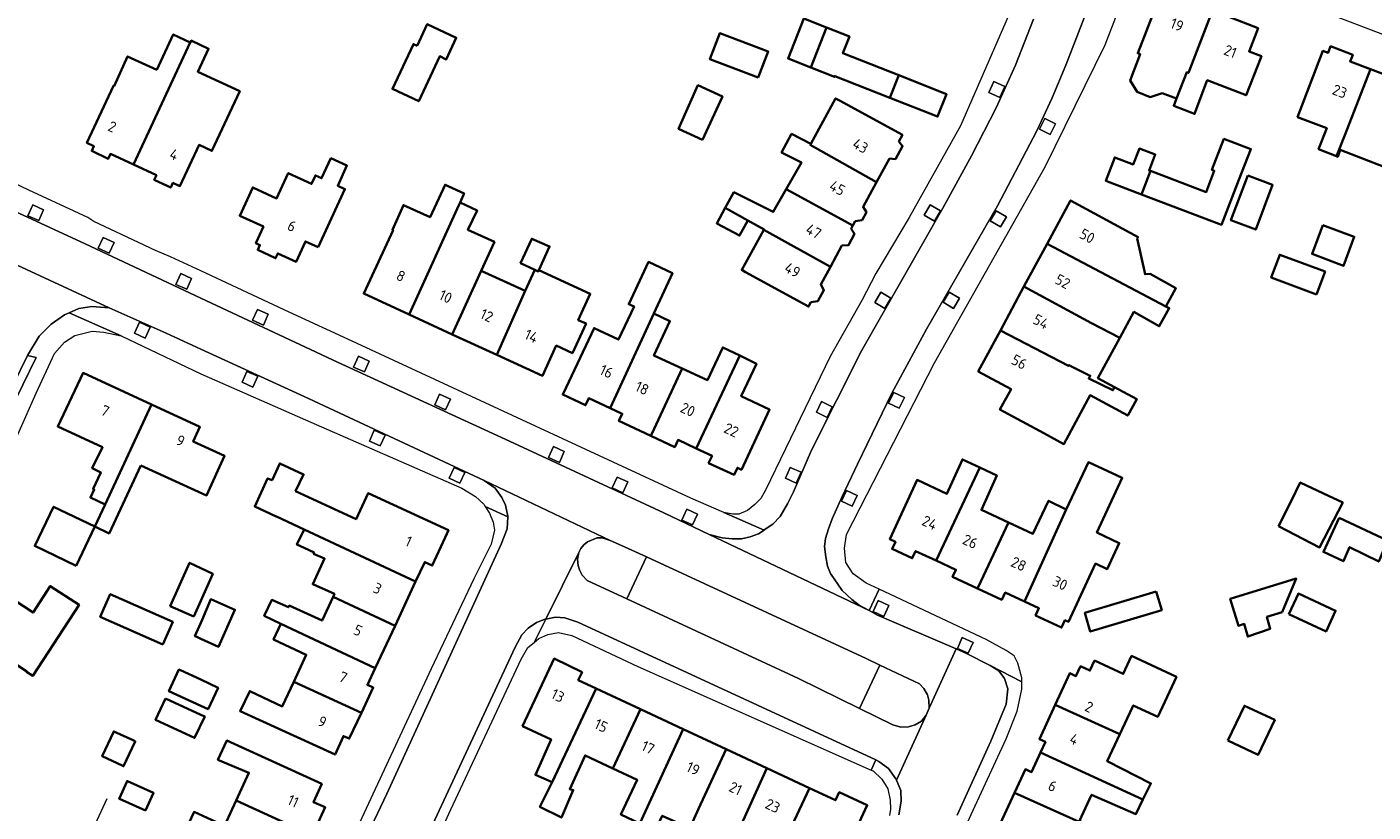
# Model space of a CAD drawing. Extents: x 152761 to 155748, y 459947 to 462743.
# Tile 79 of 256: x 153978 to 154148, y 460879 to 460978. Entities that reach past the tile are written whole.
import ezdxf
from ezdxf.enums import TextEntityAlignment as Align

# ---------------------------------------------------------------- set-up
doc = ezdxf.new("R2010")
doc.units = 0
doc.header["$LTSCALE"] = 0.75
for name, color, linetype, lineweight in [('B-RO-GR-BEPLANTING_CULTUUR_BODEMBEDEKKER-GV', 251, 'CONTINUOUS', 18), ('B-RO-GR-GROENVOORZIENING-GV', 251, 'CONTINUOUS', 18), ('B-RO-IE-TERREINAFSCHEIDING_KUNSTMATIG_HEKWERK-G', 251, 'IE-TERREINAFSCHEIDING-KUNSTMATIG', 18), ('B-RO-OG-BEBOUWING-GV', 6, 'CONTINUOUS', 35), ('B-RO-OG-BEBOUWING-T18', 1, 'CONTINUOUS', 18), ('B-RO-OG-TERREIN_CULTUURSCHEIDING-GV', 251, 'CONTINUOUS', 18), ('B-RO-VH-VERHARDING_ASFALT-GV', 251, 'CONTINUOUS', 18), ('B-RO-VH-VERHARDING_TEGEL-GV', 251, 'CONTINUOUS', 18)]:
    doc.layers.add(name, color=color, linetype=linetype, lineweight=lineweight)
doc.styles.add('NLCS-ISO-M200-T18', font='NLCS-ISO.ttf', dxfattribs={"height": 0.36})
doc.linetypes.add('IE-TERREINAFSCHEIDING-KUNSTMATIG', pattern='A,4,[82,NLCS.SHX,S=0.75,R=90,X=0,Y=0],4,-2', length=10)

msp = doc.modelspace()

# ---------------------------------------------------------------- linework, layer by layer
at = {"layer": 'B-RO-GR-BEPLANTING_CULTUUR_BODEMBEDEKKER-GV', "flags": 128}
for points in [[(154051.805, 460913.453), (154050.778, 460913.781), (154050.134, 460913.782), (154048.91, 460913.26), (154048.444, 460912.879), (154048.085, 460912.445), (154047.82, 460911.917), (154047.663, 460911.065), (154047.731, 460910.296), (154047.915, 460909.721), (154048.242, 460909.068), (154048.865, 460908.403), (154053.917, 460906.057), (154056.387, 460911.378), (154053.607, 460912.665)], [(154085.883, 460897.702), (154084.191, 460898.505), (154056.387, 460911.378), (154053.917, 460906.057), (154075.626, 460895.978), (154083.333, 460892.211)], [(154092.13, 460892.252), (154092.09, 460893.271), (154091.914, 460893.919), (154091.463, 460894.739), (154090.923, 460895.309), (154085.883, 460897.702), (154083.333, 460892.211), (154087.551, 460890.149), (154088.563, 460889.834), (154089.548, 460889.871), (154090.369, 460890.145), (154091.178, 460890.614), (154091.758, 460891.348)]]:
    msp.add_lwpolyline(points, close=True, dxfattribs=at)
at = {"layer": 'B-RO-GR-GROENVOORZIENING-GV', "flags": 128}
for points in [[(154101.071, 460969.482), (154101.701, 460970.844), (154100.339, 460971.474), (154099.71, 460970.113)], [(154107.436, 460964.789), (154108.12, 460966.125), (154106.784, 460966.808), (154106.101, 460965.473)], [(153978.756, 460955.883), (153978.137, 460954.516), (153979.505, 460953.898), (153980.122, 460955.264)], [(154092.801, 460953.823), (154093.562, 460955.117), (154092.268, 460955.876), (154091.508, 460954.584)], [(154101.169, 460953.095), (154101.929, 460954.389), (154100.635, 460955.148), (154099.876, 460953.855)], [(153987.668, 460951.765), (153987.049, 460950.398), (153988.417, 460949.78), (153989.034, 460951.146)], [(153997.487, 460947.203), (153996.869, 460945.836), (153998.236, 460945.218), (153998.854, 460946.584)], [(154086.553, 460942.803), (154087.313, 460944.097), (154086.02, 460944.856), (154085.26, 460943.563)], [(154095.208, 460942.806), (154095.968, 460944.1), (154094.674, 460944.859), (154093.915, 460943.566)], [(154007.174, 460942.678), (154006.556, 460941.31), (154007.923, 460940.693), (154008.541, 460942.059)], [(153992.24, 460941.037), (153991.621, 460939.669), (153992.988, 460939.052), (153993.606, 460940.418)], [(154019.953, 460936.742), (154019.334, 460935.374), (154020.701, 460934.757), (154021.319, 460936.123)], [(154005.847, 460934.829), (154005.228, 460933.461), (154006.596, 460932.844), (154007.213, 460934.21)], [(154030.215, 460931.95), (154029.597, 460930.582), (154030.964, 460929.965), (154031.582, 460931.331)], [(154088.358, 460930.162), (154089.015, 460931.511), (154087.666, 460932.167), (154087.009, 460930.819)], [(154079.23, 460929.021), (154079.887, 460930.37), (154078.538, 460931.026), (154077.882, 460929.678)], [(154021.953, 460927.392), (154021.334, 460926.025), (154022.701, 460925.408), (154023.319, 460926.774)], [(154044.623, 460925.316), (154044.004, 460923.949), (154045.372, 460923.331), (154045.989, 460924.698)], [(154032.041, 460922.683), (154031.423, 460921.315), (154032.79, 460920.698), (154033.408, 460922.064)], [(154075.94, 460922.08), (154074.569, 460922.691), (154073.959, 460921.321), (154075.328, 460920.711)], [(154052.658, 460921.475), (154052.04, 460920.107), (154053.407, 460919.49), (154054.024, 460920.856)], [(154081.686, 460919.773), (154081.037, 460918.42), (154082.39, 460917.772), (154083.038, 460919.124)], [(154061.475, 460917.394), (154060.856, 460916.026), (154062.223, 460915.409), (154062.841, 460916.775)], [(154085.677, 460905.84), (154085.059, 460904.472), (154086.426, 460903.855), (154087.043, 460905.221)], [(154096.326, 460901.171), (154095.708, 460899.804), (154097.075, 460899.187), (154097.692, 460900.553)]]:
    msp.add_lwpolyline(points, close=True, dxfattribs=at)
at = {"layer": 'B-RO-IE-TERREINAFSCHEIDING_KUNSTMATIG_HEKWERK-G', "flags": 128}
msp.add_lwpolyline([(153984.402, 460872.679), (153988.149, 460880.811)], dxfattribs=at)
at = {"layer": 'B-RO-OG-BEBOUWING-GV', "flags": 128}
for points in [[(154121.594, 460970.032), (154123.427, 460969.336), (154124.719, 460972.661), (154124.928, 460972.58), (154127.977, 460980.467), (154128.23, 460981.12), (154125.177, 460982.305), (154125.599, 460983.39), (154122.916, 460984.432), (154122.494, 460983.346), (154121.836, 460983.602), (154118.522, 460975.067), (154118.83, 460974.947), (154117.569, 460971.607), (154118.448, 460970.164), (154120.107, 460969.519)], [(154079.137, 460978.334), (154076.291, 460979.455), (154074.293, 460974.383), (154077.19, 460973.241)], [(154123.427, 460969.336), (154123.07, 460968.416), (154125.705, 460967.396), (154127.313, 460971.654), (154132.236, 460969.742), (154134.163, 460974.702), (154132.615, 460975.303), (154133.749, 460978.224), (154127.977, 460980.467), (154124.928, 460972.58), (154124.719, 460972.661)], [(153994.462, 460972.968), (153990.739, 460974.662), (153989.034, 460970.916), (153988.954, 460970.953), (153985.597, 460963.724), (153986.487, 460963.311), (153986.207, 460962.708), (153988.308, 460961.732), (153988.588, 460962.335), (153991.485, 460960.99), (153998.649, 460976.421), (153996.52, 460977.451)], [(154027.369, 460975.995), (154026.903, 460976.213), (154024.257, 460970.556), (154027.574, 460969.004), (154030.228, 460974.68), (154031.057, 460974.293), (154032.333, 460977.022), (154028.654, 460978.742)], [(154070.521, 460971.983), (154071.778, 460975.273), (154065.675, 460977.605), (154064.418, 460974.315)], [(154079.137, 460978.334), (154077.19, 460973.241), (154080.15, 460972.074), (154080.208, 460972.174), (154087.175, 460969.429), (154088.288, 460972.289), (154081.225, 460975.073), (154082.057, 460977.183)], [(153991.485, 460960.99), (153994.396, 460959.639), (153994.117, 460959.039), (153996.215, 460958.066), (153996.493, 460958.665), (153997.373, 460958.256), (153999.792, 460963.468), (154001.424, 460962.71), (154004.944, 460970.261), (153999.646, 460972.73), (154001, 460975.635), (153998.806, 460976.657), (153998.688, 460976.402), (153998.649, 460976.421)], [(154143.683, 460962.028), (154144.725, 460964.704), (154147.953, 460973.05), (154145.39, 460974.03), (154145.717, 460974.884), (154142.921, 460975.955), (154142.593, 460975.099), (154141.94, 460975.349), (154138.743, 460966.991), (154142.424, 460965.583), (154141.391, 460962.945)], [(154087.175, 460969.429), (154093.2, 460967.056), (154094.324, 460969.91), (154088.288, 460972.289)], [(154147.953, 460973.05), (154144.725, 460964.704), (154143.683, 460962.028), (154143.823, 460961.972), (154144.148, 460962.863), (154149.796, 460960.646), (154150.54, 460962.48), (154150.38, 460962.541), (154153.582, 460970.897), (154153.058, 460971.097), (154153.378, 460971.933), (154150.728, 460972.947), (154150.409, 460972.111)], [(154063.483, 460964.122), (154065.997, 460969.608), (154062.889, 460971.014), (154060.456, 460965.501)], [(154077.174, 460963.599), (154077.1, 460963.468), (154085.486, 460958.742), (154087.133, 460961.753), (154087.877, 460961.67), (154088.786, 460963.331), (154088.315, 460963.913), (154088.76, 460964.727), (154080.795, 460969.083), (154080.298, 460969.355)], [(154085.486, 460958.742), (154077.1, 460963.468), (154077.174, 460963.599), (154074.742, 460964.87), (154073.471, 460962.518), (154075.984, 460961.248), (154074.068, 460957.896), (154082.502, 460953.285), (154082.795, 460953.82), (154083.65, 460953.94), (154084.202, 460954.948), (154083.788, 460955.636)], [(154118.993, 460957.221), (154129.114, 460953.382), (154131.302, 460959.072), (154132.831, 460962.935), (154129.426, 460964.233), (154127.912, 460960.341), (154128.21, 460960.209), (154127.184, 460957.505), (154120.141, 460960.177)], [(154014.844, 460950.525), (154018.241, 460957.888), (154017.324, 460958.312), (154018.495, 460960.85), (154016.461, 460961.788), (154015.29, 460959.25), (154014.509, 460959.611), (154014.019, 460958.549), (154011.068, 460959.91), (154009.59, 460956.71), (154006.589, 460958.095), (154004.94, 460954.522), (154007.941, 460953.137), (154006.972, 460951.037), (154007.484, 460950.8), (154007.204, 460950.193), (154009.467, 460949.148), (154009.741, 460949.742), (154012.055, 460948.674), (154013.249, 460951.261)], [(154120.141, 460960.177), (154119.956, 460960.247), (154120.737, 460962.254), (154118.737, 460963.011), (154117.947, 460961.009), (154115.619, 460961.892), (154114.494, 460958.928), (154118.993, 460957.221)], [(154032.815, 460956.2), (154033.233, 460957.149), (154033.315, 460957.335), (154030.907, 460958.435), (154029.014, 460954.327), (154025.636, 460955.868), (154024.246, 460952.741), (154024.329, 460952.703), (154020.624, 460944.663), (154026.367, 460942.017), (154032.662, 460955.853)], [(154132.431, 460959.593), (154130.317, 460953.953), (154133.462, 460952.774), (154135.576, 460958.415)], [(154074.068, 460957.896), (154072.416, 460955.005), (154067.443, 460957.492), (154066.351, 460955.5), (154069.226, 460953.925), (154071.253, 460952.789), (154071.216, 460952.721), (154079.648, 460948.069), (154081.109, 460950.74), (154081.941, 460950.815), (154082.714, 460952.226), (154082.28, 460952.879), (154082.502, 460953.285)], [(154026.367, 460942.017), (154031.793, 460939.517), (154035.485, 460947.563), (154037.153, 460951.199), (154033.806, 460952.735), (154034.958, 460955.199), (154032.815, 460956.2), (154032.662, 460955.853)], [(154066.351, 460955.5), (154065.28, 460953.547), (154068.172, 460952.006), (154069.226, 460953.925)], [(154107.058, 460950.96), (154122.068, 460943.057), (154123.349, 460945.352), (154120.117, 460947.153), (154119.455, 460947.116), (154118.463, 460951.618), (154118.572, 460951.82), (154110.021, 460956.445)], [(154141.942, 460953.339), (154140.58, 460949.678), (154144.556, 460948.199), (154145.918, 460951.859)], [(154042.778, 460947.624), (154044.135, 460950.632), (154041.865, 460951.605), (154040.459, 460948.525), (154042.258, 460947.69), (154042.7, 460947.477)], [(154079.648, 460948.069), (154071.216, 460952.721), (154068.443, 460947.655), (154068.929, 460947.389), (154076.894, 460943.033), (154077.192, 460943.578), (154078.061, 460943.719), (154078.828, 460945.122), (154078.419, 460945.821)], [(154104.138, 460945.557), (154112.693, 460940.939), (154116.252, 460939.063), (154118.038, 460942.357), (154121.254, 460940.546), (154122.502, 460942.829), (154122.068, 460943.057), (154107.058, 460950.96)], [(154051.796, 460930.191), (154057.303, 460942.157), (154059.656, 460947.269), (154056.648, 460948.669), (154054.137, 460943.319), (154054.81, 460943.018), (154052.843, 460938.858), (154049.748, 460940.311), (154046.226, 460932.805), (154045.802, 460931.901), (154048.688, 460930.546), (154049.113, 460931.45)], [(154141.14, 460944.568), (154142.216, 460947.452), (154136.495, 460949.584), (154135.42, 460946.704)], [(154035.485, 460947.563), (154031.793, 460939.517), (154037.448, 460936.911), (154041.023, 460945.011)], [(154042.258, 460947.69), (154041.023, 460945.011), (154037.448, 460936.911), (154043.213, 460934.255), (154044.979, 460938.088), (154047.023, 460937.146), (154048.739, 460940.87), (154047.758, 460941.322), (154049.281, 460944.628), (154042.778, 460947.624), (154042.7, 460947.477)], [(154101.145, 460940.017), (154109.765, 460935.519), (154109.83, 460935.64), (154112.523, 460934.277), (154112.333, 460933.93), (154115.375, 460932.438), (154115.604, 460932.844), (154113.496, 460933.98), (154116.252, 460939.063), (154112.693, 460940.939), (154104.138, 460945.557)], [(154057.303, 460942.157), (154051.796, 460930.191), (154053.314, 460929.478), (154052.89, 460928.574), (154056.941, 460926.673), (154057.365, 460927.577), (154060.911, 460935.199), (154057.318, 460936.855), (154059.354, 460941.194)], [(154109.765, 460935.519), (154101.145, 460940.017), (154098.347, 460934.838), (154102.498, 460932.596), (154101.098, 460929.999), (154106.647, 460927.009), (154109.177, 460925.646), (154112.5, 460931.813), (154117.269, 460929.243), (154118.398, 460931.338), (154115.604, 460932.844), (154115.375, 460932.438), (154112.333, 460933.93), (154112.523, 460934.277), (154109.83, 460935.64)], [(154062.691, 460925.078), (154068.181, 460936.821), (154066.032, 460937.872), (154064.099, 460933.73), (154060.911, 460935.199), (154057.365, 460927.577), (154056.941, 460926.673), (154059.962, 460925.255), (154060.386, 460926.16)], [(154068.181, 460936.821), (154062.691, 460925.078), (154064.673, 460924.148), (154064.249, 460923.243), (154067.46, 460921.736), (154067.884, 460922.641), (154068.393, 460922.402), (154071.958, 460929.998), (154068.367, 460931.685), (154070.289, 460935.79)], [(153993.771, 460930.644), (153985.118, 460934.632), (153981.925, 460927.851), (153987.575, 460925.247), (153986.29, 460922.573), (153987.361, 460922.059), (153986.384, 460919.961), (153986.531, 460919.891), (153986.048, 460918.868), (153987.931, 460917.979)], [(153992.433, 460922.933), (154000.746, 460919.144), (154003.025, 460924.147), (153999.053, 460925.957), (153999.909, 460927.814), (153993.771, 460930.644), (153987.931, 460917.979), (153986.612, 460915.204), (153988.415, 460914.338)], [(154027.184, 460908.247), (154028.339, 460910.725), (154029.29, 460910.281), (154030.921, 460913.834), (154031.327, 460914.769), (154021.176, 460919.425), (154019.647, 460916.145), (154012.006, 460919.697), (154013.021, 460921.8), (154009.994, 460923.199), (154009.032, 460921.066), (154008.468, 460921.29), (154006.833, 460917.765), (154009.532, 460916.502), (154009.569, 460916.485), (154013.065, 460914.85)], [(154093.013, 460910.913), (154098.562, 460922.666), (154096.356, 460923.69), (154094.387, 460919.352), (154090.623, 460921.1), (154087.155, 460913.628), (154087.883, 460913.291), (154087.458, 460912.374), (154090.006, 460911.193), (154090.431, 460912.11)], [(154098.697, 460908.279), (154102.171, 460915.738), (154098.759, 460917.322), (154100.699, 460921.674), (154098.562, 460922.666), (154093.013, 460910.913), (154095.529, 460909.747), (154095.104, 460908.831), (154098.272, 460907.363)], [(154109.479, 460917.372), (154104.185, 460905.735), (154106.028, 460904.881), (154105.603, 460903.965), (154108.886, 460902.444), (154109.31, 460903.36), (154109.761, 460903.151), (154113.194, 460910.522), (154114.663, 460909.838), (154116.19, 460913.121), (154113.352, 460914.442), (154116.568, 460921.351), (154112.284, 460923.345)], [(154136.346, 460915.252), (154141.535, 460912.576), (154144.455, 460918.251), (154142.023, 460919.387), (154139.078, 460920.761), (154137.914, 460918.414)], [(153984.236, 460910.256), (153986.612, 460915.204), (153981.384, 460917.715), (153979.008, 460912.769)], [(154109.479, 460917.372), (154107.243, 460918.474), (154105.266, 460914.301), (154102.171, 460915.738), (154098.697, 460908.279), (154098.272, 460907.363), (154101.332, 460905.945), (154101.757, 460906.861), (154104.185, 460905.735)], [(154144.015, 460916.311), (154142.004, 460911.994), (154144.531, 460910.814), (154145.323, 460912.605), (154149.018, 460910.787), (154150.118, 460913.44)], [(154016.742, 460906.315), (154024.584, 460902.672), (154027.184, 460908.247), (154013.065, 460914.85), (154012.166, 460912.928), (154013.076, 460912.502), (154014.345, 460911.921), (154014.276, 460911.769), (154015.666, 460911.159), (154014.181, 460907.904), (154016.919, 460906.696)], [(153999.124, 460903.83), (154000, 460905.801), (154001.526, 460909.232), (154000, 460909.96), (153998.587, 460910.634), (153996.15, 460905.152), (153998.817, 460903.966)], [(153969.106, 460902.678), (153977.991, 460896.861), (153977.984, 460896.85), (153978.774, 460896.337), (153984.609, 460905.306), (153980.971, 460907.672), (153978.8, 460904.335), (153972.774, 460908.281), (153971.091, 460905.71), (153970.826, 460905.883), (153969.113, 460903.268), (153969.378, 460903.094)], [(154136.787, 460904.38), (154138.581, 460908.633), (154130.22, 460906.053), (154131.262, 460902.675), (154131.994, 460902.901), (154132.443, 460901.294), (154135.278, 460902.292), (154134.856, 460903.784)], [(153995.201, 460900.306), (153996.459, 460903.146), (153988.557, 460906.647), (153987.3, 460903.806)], [(154000.163, 460903.433), (153999.266, 460901.359), (153999.493, 460901.257), (154000, 460901.03), (154002.239, 460899.981), (154004.33, 460904.689), (154001.29, 460906.039)], [(154024.584, 460902.672), (154016.742, 460906.315), (154015.351, 460903.317), (154011.191, 460905.226), (154011.087, 460905), (154008.979, 460905.933), (154008.035, 460903.94), (154010.127, 460902.907), (154022.078, 460897.297)], [(154120.855, 460906.988), (154111.818, 460904.284), (154112.521, 460901.935), (154121.558, 460904.639)], [(154137.638, 460904.128), (154142.349, 460901.95), (154143.557, 460904.562), (154138.845, 460906.74)], [(154011.769, 460895.593), (154020.321, 460891.655), (154021.817, 460894.843), (154021.092, 460895.181), (154022.078, 460897.297), (154010.127, 460902.907), (154009.209, 460900.906), (154013.343, 460898.988)], [(154108.076, 460892.655), (154116.255, 460888.958), (154117.806, 460892.292), (154117.949, 460892.599), (154121.062, 460891.155), (154123.412, 460896.216), (154117.751, 460898.842), (154116.699, 460896.575), (154113.07, 460898.258), (154112.486, 460897), (154111.295, 460897.553), (154110.71, 460896.292), (154109.921, 460896.658), (154109.429, 460895.591)], [(153997.457, 460897.03), (153997.246, 460897.128), (153995.981, 460894.39), (154000, 460892.533), (154000.941, 460892.097), (154002.204, 460894.832), (154000, 460895.853)], [(154044.446, 460882.871), (154050.009, 460894.748), (154047.752, 460895.801), (154048.234, 460896.789), (154044.711, 460898.509), (154040.719, 460889.979), (154044.318, 460888.288), (154042.334, 460883.812)], [(154020.321, 460891.655), (154011.769, 460895.593), (154010.314, 460892.457), (154006.212, 460894.41), (154004.982, 460891.87), (154016.992, 460886.383), (154018.061, 460888.721), (154018.789, 460888.389)], [(154052.15, 460884.61), (154055.638, 460892.12), (154050.009, 460894.748), (154044.446, 460882.871), (154042.9, 460879.756), (154045.623, 460878.411), (154047.128, 460881.888), (154046.674, 460882.02), (154048.626, 460886.265)], [(153995.558, 460893.473), (153994.299, 460890.749), (153999.215, 460888.477), (154000.518, 460891.181), (154000, 460891.421)], [(154055.528, 460877.663), (154061.027, 460889.605), (154055.638, 460892.12), (154052.15, 460884.61), (154055.216, 460883.169), (154053.142, 460878.796)], [(154106.227, 460886.628), (154119.186, 460880.677), (154120.194, 460882.725), (154114.66, 460885.531), (154116.255, 460888.958), (154108.076, 460892.655), (154106.08, 460888.326), (154106.85, 460887.972)], [(154129.924, 460888.146), (154133.77, 460886.354), (154135.852, 460890.759), (154132.014, 460892.544)], [(153991.524, 460888.137), (153989.002, 460889.312), (153987.535, 460886.165), (153990.071, 460884.983), (153990.25, 460884.9), (153991.716, 460888.047)], [(154055.528, 460877.663), (154057.491, 460876.731), (154058.37, 460878.646), (154061.855, 460877.082), (154062.973, 460879.525), (154066.447, 460887.075), (154061.027, 460889.605)], [(154012.494, 460876.886), (154012.536, 460876.979), (154014.156, 460876.243), (154015.73, 460879.706), (154014.266, 460880.371), (154015.31, 460882.668), (154003.285, 460888.134), (154002.186, 460885.719), (154006.104, 460884.07), (154004.485, 460880.583)], [(154066.217, 460872.739), (154071.595, 460884.672), (154066.447, 460887.075), (154062.973, 460879.525), (154061.855, 460877.082), (154065, 460875.669), (154064.087, 460873.699)], [(154119.186, 460880.677), (154106.227, 460886.628), (154105.087, 460884.171), (154104.326, 460884.521), (154102.95, 460881.537), (154111.104, 460877.889), (154111.144, 460877.975), (154112.685, 460881.287), (154118.285, 460878.845)], [(154077.006, 460882.146), (154071.595, 460884.672), (154066.217, 460872.739), (154068.347, 460871.779), (154070.353, 460876.058), (154073.481, 460874.588)], [(153990.733, 460882.995), (153990.68, 460883.018), (153989.69, 460880.777), (153989.709, 460880.769), (153993.004, 460879.307), (153994.031, 460881.523)], [(154077.006, 460882.146), (154073.481, 460874.588), (154071.283, 460870.34), (154073.778, 460869.203), (154075.805, 460873.497), (154080.332, 460871.37), (154084.316, 460879.956), (154080.761, 460881.606), (154080.299, 460880.609)], [(154010.049, 460871.508), (154012.494, 460876.886), (154004.485, 460880.583), (154002.997, 460877.376), (153999.155, 460879.119), (153998.155, 460876.985), (153997.29, 460877.417), (153997.243, 460877.323), (154000, 460876.149)], [(154101.115, 460875.646), (154114.178, 460869.741), (154116.076, 460869.136), (154115.455, 460869.379), (154116.509, 460871.595), (154112.375, 460873.455), (154113.907, 460876.703), (154111.144, 460877.975), (154111.104, 460877.889), (154102.95, 460881.537), (154100.384, 460875.976)]]:
    msp.add_lwpolyline(points, close=True, dxfattribs=at)
at = {"layer": 'B-RO-OG-TERREIN_CULTUURSCHEIDING-GV', "flags": 128}
msp.add_lwpolyline([(153978.093, 460936.86), (153976.292, 460933.117), (153970.575, 460920.516), (153971.525, 460920.227), (153974.197, 460925.867), (153976.656, 460931.406), (153979.188, 460936.593)], close=True, dxfattribs=at)
at = {"layer": 'B-RO-VH-VERHARDING_ASFALT-GV', "flags": 128}
for points in [[(154105.436, 460987.287), (154096.089, 460965.865), (154089.608, 460954.277), (154085.411, 460947.2), (154083.623, 460943.799), (154079.619, 460936.7), (154071.459, 460919.809), (154070.847, 460918.747), (154070.088, 460917.997), (154069.158, 460917.26), (154068.081, 460916.789), (154067.308, 460916.78), (154066.188, 460916.97), (154071.259, 460914.774), (154071.264, 460914.777), (154072.354, 460915.5), (154073.283, 460916.494), (154074.218, 460918.085), (154074.99, 460919.615), (154077.261, 460924.852), (154083.574, 460937.445), (154093.892, 460955.476), (154097.491, 460962.08), (154100.601, 460968.163), (154103.063, 460973.575), (154105.329, 460979.365)], [(154105.329, 460979.365), (154103.063, 460973.575), (154100.601, 460968.163), (154097.491, 460962.08), (154093.892, 460955.476), (154083.574, 460937.445), (154077.261, 460924.852), (154074.99, 460919.615), (154074.218, 460918.085), (154073.283, 460916.494), (154072.354, 460915.5), (154071.264, 460914.777), (154071.259, 460914.774), (154070.543, 460914.299), (154069.513, 460913.922), (154068.399, 460913.673), (154067.211, 460913.637), (154065.967, 460913.791), (154064.31, 460914.193), (154084.55, 460904.581), (154083.275, 460905.273), (154082.34, 460905.982), (154081.12, 460907.103), (154079.669, 460909.278), (154079.303, 460910.181), (154079.057, 460911.391), (154078.923, 460912.684), (154079.021, 460913.717), (154079.393, 460914.905), (154079.893, 460916.196), (154081.146, 460919.021), (154083.06, 460923.097), (154087.431, 460932.063), (154091.825, 460940.179), (154100.804, 460955.765), (154105.764, 460965.267), (154107.708, 460969.44), (154109.432, 460973.575), (154113.938, 460985.214)], [(154113.938, 460985.214), (154109.432, 460973.575), (154107.708, 460969.44), (154105.764, 460965.267), (154100.804, 460955.765), (154091.825, 460940.179), (154087.431, 460932.063), (154083.06, 460923.097), (154081.146, 460919.021), (154079.893, 460916.196), (154079.393, 460914.905), (154079.021, 460913.717), (154078.923, 460912.684), (154079.057, 460911.391), (154079.303, 460910.181), (154079.669, 460909.278), (154081.12, 460907.103), (154082.34, 460905.982), (154083.275, 460905.273), (154084.55, 460904.581), (154085.826, 460907.285), (154084.167, 460908.068), (154082.537, 460909.242), (154081.597, 460910.648), (154081.418, 460912.498), (154081.706, 460914.194), (154092.812, 460935.905), (154106.802, 460960.713), (154114.423, 460976.128), (154117.544, 460984.247)], [(153960.713, 460962.357), (153985.388, 460950.96), (154000, 460944.103), (154015.239, 460936.951), (154016.75, 460936.257), (154039.041, 460926.015), (154058.573, 460916.944), (154064.31, 460914.193), (154065.967, 460913.791), (154067.211, 460913.637), (154068.399, 460913.673), (154069.513, 460913.922), (154070.543, 460914.299), (154071.259, 460914.774), (154066.188, 460916.97), (154061.98, 460918.791), (154018.078, 460939.139), (154011.169, 460942.342), (154000, 460947.562), (153996.197, 460949.339), (153994.291, 460950.111), (153986.468, 460953.797), (153985.731, 460954.281), (153978.261, 460957.75), (153965.452, 460963.854)], [(153970.39, 460951.212), (153988.412, 460942.876), (153988.421, 460942.875), (153995.632, 460939.661), (154000, 460937.656), (154013.614, 460931.408), (154014.359, 460931.061), (154035.834, 460921.04), (154035.85, 460921.029), (154051.805, 460913.453), (154053.607, 460912.665), (154056.387, 460911.378), (154084.191, 460898.505), (154085.883, 460897.702), (154090.923, 460895.309), (154091.463, 460894.739), (154091.914, 460893.919), (154092.09, 460893.271), (154092.13, 460892.252), (154095.571, 460899.727), (154085.616, 460904.003), (154084.55, 460904.581), (154064.31, 460914.193), (154058.573, 460916.944), (154039.041, 460926.015), (154016.75, 460936.257), (154015.239, 460936.951), (154000, 460944.103), (153985.388, 460950.96), (153960.713, 460962.357)], [(153976.292, 460933.117), (153978.093, 460936.86), (153979.555, 460939.268), (153981.073, 460940.809), (153982.752, 460941.97), (153983.375, 460942.24), (153984.595, 460942.769), (153986.208, 460943.052), (153988.412, 460942.876), (153970.39, 460951.212)], [(153975.047, 460922.774), (153979.184, 460932.089), (153981.486, 460937.083), (153982.759, 460938.531), (153984.06, 460939.371), (153986.277, 460939.922), (153987.737, 460939.804), (153989.931, 460939.326), (153983.375, 460942.24), (153982.752, 460941.97), (153981.073, 460940.809), (153979.555, 460939.268), (153978.093, 460936.86), (153979.188, 460936.593), (153976.656, 460931.406)], [(154021.455, 460860.556), (154039.759, 460899.974), (154040.601, 460901.501), (154041.427, 460902.347), (154042.479, 460903.062), (154043.443, 460903.448), (154043.642, 460903.49), (154047.82, 460911.917), (154048.085, 460912.445), (154048.444, 460912.879), (154048.91, 460913.26), (154050.134, 460913.782), (154050.778, 460913.781), (154051.805, 460913.453), (154035.85, 460921.029), (154037.262, 460920.054), (154038.09, 460918.891), (154038.554, 460917.925), (154038.845, 460916.52), (154038.839, 460916.427), (154038.75, 460914.934), (154038.005, 460912.97), (154023.554, 460881.39), (154014.37, 460862.083)], [(154014.37, 460862.083), (154023.554, 460881.39), (154038.005, 460912.97), (154038.75, 460914.934), (154038.839, 460916.427), (154035.991, 460917.742), (154036.527, 460916.899), (154036.987, 460915.783), (154037.16, 460914.75), (154036.732, 460912.985), (154034.558, 460908.597), (154029.171, 460897.213), (154011.313, 460858.886)], [(154022.512, 460859.586), (154031.64, 460879.434), (154040.54, 460898.423), (154041.382, 460899.902), (154042.193, 460900.566), (154043.642, 460903.49), (154043.443, 460903.448), (154042.479, 460903.062), (154041.427, 460902.347), (154040.601, 460901.501), (154039.759, 460899.974), (154021.455, 460860.556)], [(154095.671, 460878.718), (154099.93, 460888.078), (154101.892, 460892.74), (154102.076, 460894.695), (154101.687, 460895.994), (154100.957, 460896.973), (154099.852, 460897.646), (154096.88, 460899.165), (154095.571, 460899.727), (154092.13, 460892.252), (154091.758, 460891.348), (154088.021, 460883.132), (154088.563, 460881.828), (154088.619, 460880.466), (154088.314, 460878.753)]]:
    msp.add_lwpolyline(points, dxfattribs=at)
for points in [[(154101.071, 460969.482), (154099.71, 460970.113), (154100.339, 460971.474), (154101.701, 460970.844)], [(154107.436, 460964.789), (154106.101, 460965.473), (154106.784, 460966.808), (154108.12, 460966.125)], [(153978.756, 460955.883), (153980.122, 460955.264), (153979.505, 460953.898), (153978.137, 460954.516)], [(154092.801, 460953.823), (154091.508, 460954.584), (154092.268, 460955.876), (154093.562, 460955.117)], [(154101.169, 460953.095), (154099.876, 460953.855), (154100.635, 460955.148), (154101.929, 460954.389)], [(153987.668, 460951.765), (153989.034, 460951.146), (153988.417, 460949.78), (153987.049, 460950.398)], [(153997.487, 460947.203), (153998.854, 460946.584), (153998.236, 460945.218), (153996.869, 460945.836)], [(154086.553, 460942.803), (154085.26, 460943.563), (154086.02, 460944.856), (154087.313, 460944.097)], [(154095.208, 460942.806), (154093.915, 460943.566), (154094.674, 460944.859), (154095.968, 460944.1)], [(153988.412, 460942.876), (153986.208, 460943.052), (153984.595, 460942.769), (153983.375, 460942.24), (153989.931, 460939.326), (154000, 460934.523), (154013.273, 460928.711), (154033.028, 460920.061), (154034.775, 460919.022), (154035.797, 460918.047), (154035.991, 460917.742), (154038.839, 460916.427), (154038.845, 460916.52), (154038.554, 460917.925), (154038.09, 460918.891), (154037.262, 460920.054), (154035.85, 460921.029), (154035.834, 460921.04), (154014.359, 460931.061), (154013.614, 460931.408), (154000, 460937.656), (153995.632, 460939.661), (153988.421, 460942.875)], [(154007.174, 460942.678), (154008.541, 460942.059), (154007.923, 460940.693), (154006.556, 460941.31)], [(153992.24, 460941.037), (153993.606, 460940.418), (153992.988, 460939.052), (153991.621, 460939.669)], [(154019.953, 460936.742), (154021.319, 460936.123), (154020.701, 460934.757), (154019.334, 460935.374)], [(154005.847, 460934.829), (154007.213, 460934.21), (154006.596, 460932.844), (154005.228, 460933.461)], [(154030.215, 460931.95), (154031.582, 460931.331), (154030.964, 460929.965), (154029.597, 460930.582)], [(154088.358, 460930.162), (154087.009, 460930.819), (154087.666, 460932.167), (154089.015, 460931.511)], [(154079.23, 460929.021), (154077.882, 460929.678), (154078.538, 460931.026), (154079.887, 460930.37)], [(154021.953, 460927.392), (154023.319, 460926.774), (154022.701, 460925.408), (154021.334, 460926.025)], [(154044.623, 460925.316), (154045.989, 460924.698), (154045.372, 460923.331), (154044.004, 460923.949)], [(154032.041, 460922.683), (154033.408, 460922.064), (154032.79, 460920.698), (154031.423, 460921.315)], [(154075.94, 460922.08), (154075.328, 460920.711), (154073.959, 460921.321), (154074.569, 460922.691)], [(154052.658, 460921.475), (154054.024, 460920.856), (154053.407, 460919.49), (154052.04, 460920.107)], [(154081.686, 460919.773), (154083.038, 460919.124), (154082.39, 460917.772), (154081.037, 460918.42)], [(154061.475, 460917.394), (154062.841, 460916.775), (154062.223, 460915.409), (154060.856, 460916.026)], [(154083.333, 460892.211), (154075.626, 460895.978), (154053.917, 460906.057), (154048.865, 460908.403), (154048.242, 460909.068), (154047.915, 460909.721), (154047.731, 460910.296), (154047.663, 460911.065), (154047.82, 460911.917), (154043.642, 460903.49), (154044.887, 460903.752), (154046.062, 460903.666), (154047.681, 460903.14), (154085.399, 460885.69), (154085.774, 460885.517), (154087.007, 460884.621), (154087.947, 460883.31), (154088.021, 460883.132), (154091.758, 460891.348), (154091.178, 460890.614), (154090.369, 460890.145), (154089.548, 460889.871), (154088.563, 460889.834), (154087.551, 460890.149)], [(154043.642, 460903.49), (154042.193, 460900.566), (154042.777, 460901.043), (154043.922, 460901.553), (154045.248, 460901.792), (154046.947, 460901.438), (154055.31, 460897.518), (154084.811, 460884.417), (154085.399, 460885.69), (154047.681, 460903.14), (154046.062, 460903.666), (154044.887, 460903.752)]]:
    msp.add_lwpolyline(points, close=True, dxfattribs=at)
at = {"layer": 'B-RO-VH-VERHARDING_TEGEL-GV', "flags": 128}
for points in [[(154217.011, 460951.735), (154218.218, 460955.048), (154214.691, 460956.357), (154171.157, 460972.706), (154136.745, 460985.816), (154125.861, 460989.837), (154124.829, 460990.218), (154120.42, 460991.847), (154115.719, 460989.777), (154114.453, 460986.533), (154114.081, 460985.579), (154117.544, 460984.247), (154118.415, 460986.512), (154119.154, 460987.352), (154119.665, 460987.825), (154120.227, 460987.922), (154122.313, 460987.435), (154127.311, 460985.8), (154139.413, 460981.294), (154174.213, 460968.096), (154197.63, 460959.405)], [(154095.571, 460899.727), (154096.88, 460899.165), (154099.852, 460897.646), (154103.868, 460895.592), (154103.87, 460896.075), (154103.344, 460897.931), (154102.887, 460898.845), (154101.901, 460899.523), (154099.35, 460900.907), (154085.826, 460907.285), (154084.55, 460904.581), (154085.616, 460904.003)], [(154085.677, 460905.84), (154087.043, 460905.221), (154086.426, 460903.855), (154085.059, 460904.472)], [(154096.326, 460901.171), (154097.692, 460900.553), (154097.075, 460899.187), (154095.708, 460899.804)]]:
    msp.add_lwpolyline(points, close=True, dxfattribs=at)
for points in [[(154092.317, 460867.602), (154097.703, 460879.361), (154101.898, 460888.37), (154103.256, 460891.845), (154103.864, 460894.639), (154103.868, 460895.592), (154099.852, 460897.646), (154100.957, 460896.973), (154101.687, 460895.994), (154102.076, 460894.695), (154101.892, 460892.74), (154099.93, 460888.078), (154095.671, 460878.718)], [(154088.314, 460878.753), (154088.619, 460880.466), (154088.563, 460881.828), (154088.021, 460883.132), (154087.947, 460883.31), (154087.007, 460884.621), (154085.774, 460885.517), (154085.399, 460885.69), (154084.811, 460884.417), (154085.048, 460884.312), (154086.166, 460883.247), (154086.927, 460882.042), (154087.204, 460880.613), (154087.263, 460879.476), (154087.108, 460878.651)]]:
    msp.add_lwpolyline(points, dxfattribs=at)

# ---------------------------------------------------------------- texts
at = {"layer": 'B-RO-OG-BEBOUWING-T18', "style": 'NLCS-ISO-M200-T18'}
for s, rotation, p in [('19', 338.8, (154123.496, 460978.667)), ('21', 338.8, (154130.241, 460975.296)), ('23', 339.1, (154144.077, 460970.249)), ('2', 336, (153988.803, 460965.776)), ('43', 331.3, (154083.452, 460963.359)), ('4', 336.9, (153996.633, 460962.265)), ('45', 331.3, (154080.533, 460958.022)), ('6', 335, (154011.534, 460953.214)), ('47', 331.3, (154077.538, 460952.546)), ('50', 331.6, (154112.141, 460951.953)), ('49', 331.3, (154074.861, 460947.652)), ('8', 335.3, (154025.319, 460946.904)), ('52', 331.6, (154109.036, 460946.206)), ('10', 335.3, (154030.983, 460944.295)), ('12', 335.2, (154036.18, 460941.9)), ('54', 331.6, (154106.287, 460941.12)), ('14', 335.3, (154041.833, 460939.295)), ('56', 331.6, (154103.533, 460936.022)), ('16', 334.8, (154051.326, 460934.83)), ('18', 334.8, (154055.834, 460932.715)), ('7', 335, (153987.907, 460929.84)), ('20', 334.8, (154061.613, 460930.002)), ('22', 334.8, (154067.13, 460927.413)), ('9', 335, (153997.443, 460926.068)), ('24', 335.1, (154092.209, 460915.695)), ('1', 335.4, (154026.296, 460913.346)), ('26', 335.2, (154097.329, 460913.322)), ('28', 335.1, (154103.465, 460910.478)), ('30', 335.2, (154108.703, 460908.05)), ('3', 335, (154022.366, 460907.38)), ('5', 335, (154019.895, 460902.08)), ('7', 334.8, (154018.014, 460896.154)), ('13', 334, (154045.175, 460893.831)), ('2', 335.2, (154112.365, 460892.406)), ('9', 334.8, (154015.377, 460890.535)), ('15', 335, (154050.652, 460890.033)), ('4', 335.2, (154110.482, 460888.321)), ('17', 335, (154056.587, 460887.263)), ('19', 335, (154062.293, 460884.6)), ('21', 335, (154067.659, 460882.095)), ('6', 335.2, (154107.753, 460882.4)), ('11', 335.5, (154011.693, 460880.491)), ('23', 335, (154072.354, 460879.903))]:
    msp.add_text(s, height=1.35, rotation=rotation, dxfattribs=at).set_placement(p, align=Align.MIDDLE)

doc.saveas('drawing.dxf')
